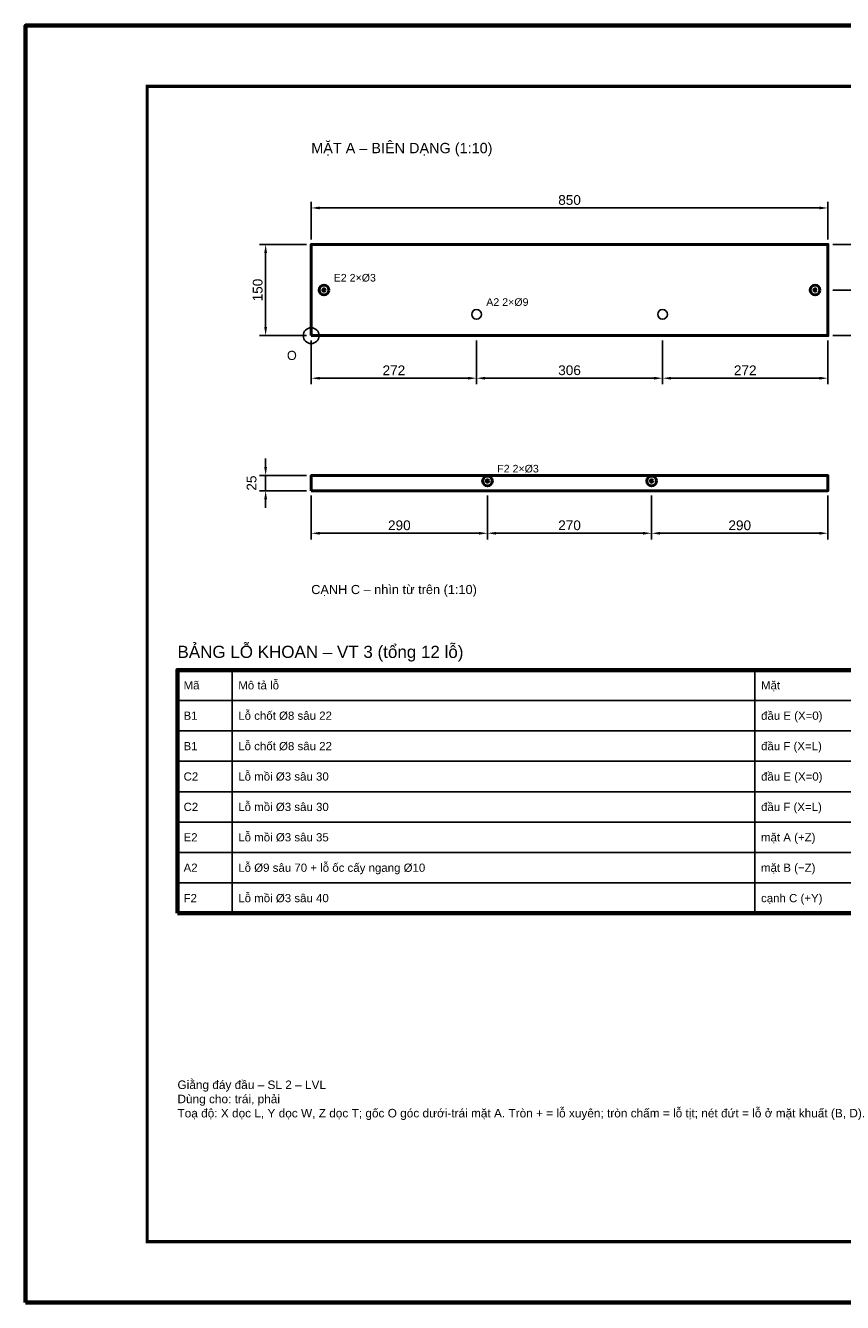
# Model space of a CAD drawing. Header units: millimetres. Extents: x 0 to 2970, y 0 to 2100.
# Tile 1 of 2: x 0 to 1344, y 0 to 2100. Entities that reach past the tile are written whole.
import ezdxf
from ezdxf.enums import TextEntityAlignment as Align

# ---------------------------------------------------------------- set-up
doc = ezdxf.new("R2010")
doc.units = ezdxf.units.MM
doc.header["$LTSCALE"] = 10
for name, color, linetype, lineweight in [('0-KHUNG-BANVE', 7, 'CONTINUOUS', 70), ('1-NET-THAY', 7, 'CONTINUOUS', 50), ('10-PHU-KIEN', 1, 'CONTINUOUS', 25), ('2-NET-KHUAT', 8, 'Continuous', 25), ('3-KICH-THUOC', 1, 'CONTINUOUS', 18), ('6-CHU', 7, 'CONTINUOUS', 25), ('7-BANG-KE', 7, 'CONTINUOUS', 25)]:
    doc.layers.add(name, color=color, linetype=linetype, lineweight=lineweight)
doc.styles.add('VN', font='arial.ttf')
doc.dimstyles.new('A4', dxfattribs={"dimscale": 10, "dimtxt": 1.6, "dimasz": 1.4, "dimexe": 1, "dimexo": 0.8, "dimgap": 0.5, "dimtad": 1, "dimdec": 1, "dimtxsty": 'VN', "dimcen": 2.5, "dimclrd": 1, "dimclre": 1, "dimclrt": 7, "dimazin": 3, "dimtfac": 1, "dimtmove": 0, "dimatfit": 3})

msp = doc.modelspace()

# ---------------------------------------------------------------- linework, layer by layer
at = {"layer": '0-KHUNG-BANVE'}
for points in [[(0, 0), (2970, 0), (2970, 2100), (0, 2100)], [(250, 640), (2860, 640), (2860, 1040), (250, 1040)]]:
    msp.add_lwpolyline(points, close=True, dxfattribs=at)
at = {"layer": '0-KHUNG-BANVE', "const_width": 5}
msp.add_lwpolyline([(200, 100), (2870, 100), (2870, 2000), (200, 2000)], close=True, dxfattribs=at)
at = {"layer": '1-NET-THAY'}
for points in [[(470, 1590), (1320, 1590), (1320, 1740), (470, 1740)], [(470, 1335), (1320, 1335), (1320, 1360), (470, 1360)]]:
    msp.add_lwpolyline(points, close=True, dxfattribs=at)
for centre, radius in [((491, 1665), 8), ((491, 1665), 2), ((1299, 1665), 8), ((1299, 1665), 2), ((760, 1351), 8), ((760, 1351), 2), ((1030, 1351), 8), ((1030, 1351), 2)]:
    msp.add_circle(centre, radius, dxfattribs=at)
at = {"layer": '10-PHU-KIEN'}
msp.add_circle((470, 1590), 13, dxfattribs=at)
at = {"layer": '2-NET-KHUAT'}
for centre in [(742, 1625), (1048, 1625)]:
    msp.add_circle(centre, 8, dxfattribs=at)
at = {"layer": '7-BANG-KE'}
for points in [[(250, 990), (340, 990), (340, 1040), (250, 1040)], [(340, 990), (1200, 990), (1200, 1040), (340, 1040)], [(1200, 990), (1630, 990), (1630, 1040), (1200, 1040)], [(250, 940), (340, 940), (340, 990), (250, 990)], [(340, 940), (1200, 940), (1200, 990), (340, 990)], [(1200, 940), (1630, 940), (1630, 990), (1200, 990)], [(250, 890), (340, 890), (340, 940), (250, 940)], [(340, 890), (1200, 890), (1200, 940), (340, 940)], [(1200, 890), (1630, 890), (1630, 940), (1200, 940)], [(250, 840), (340, 840), (340, 890), (250, 890)], [(340, 840), (1200, 840), (1200, 890), (340, 890)], [(1200, 840), (1630, 840), (1630, 890), (1200, 890)], [(250, 790), (340, 790), (340, 840), (250, 840)], [(340, 790), (1200, 790), (1200, 840), (340, 840)], [(1200, 790), (1630, 790), (1630, 840), (1200, 840)], [(250, 740), (340, 740), (340, 790), (250, 790)], [(340, 740), (1200, 740), (1200, 790), (340, 790)], [(1200, 740), (1630, 740), (1630, 790), (1200, 790)], [(250, 690), (340, 690), (340, 740), (250, 740)], [(340, 690), (1200, 690), (1200, 740), (340, 740)], [(1200, 690), (1630, 690), (1630, 740), (1200, 740)], [(250, 640), (340, 640), (340, 690), (250, 690)], [(340, 640), (1200, 640), (1200, 690), (340, 690)], [(1200, 640), (1630, 640), (1630, 690), (1200, 690)]]:
    msp.add_lwpolyline(points, close=True, dxfattribs=at)

# ---------------------------------------------------------------- texts
at = {"layer": '10-PHU-KIEN', "style": 'VN'}
for s, height, p in [('E2 2×%%c3', 12.5, (507, 1679)), ('A2 2×%%c9', 12.5, (758, 1639)), ('O', 15, (430, 1550)), ('F2 2×%%c3', 12.5, (776, 1365))]:
    msp.add_text(s, height=height, dxfattribs=at).set_placement(p)
at = {"layer": '6-CHU', "style": 'VN'}
for s, height, p in [('MẶT A – BIÊN DẠNG (1:10)', 17, (470, 1890)), ('CẠNH C – nhìn từ trên (1:10)', 15, (470, 1165))]:
    msp.add_text(s, height=height, dxfattribs=at).set_placement(p)
at = {"layer": '6-CHU', "insert": (250, 365), "char_height": 14, "width": 1080, "attachment_point": 1, "style": 'VN'}
msp.add_mtext('Giằng đáy đầu – SL 2 – LVL\\PDùng cho: trái, phải\\PToạ độ: X dọc L, Y dọc W, Z dọc T; gốc O góc dưới-trái mặt A. Tròn + = lỗ xuyên; tròn chấm = lỗ tịt; nét đứt = lỗ ở mặt khuất (B, D).', dxfattribs=at)
at = {"layer": '7-BANG-KE', "style": 'VN'}
msp.add_text('BẢNG LỖ KHOAN – VT 3 (tổng 12 lỗ)', height=20, dxfattribs=at).set_placement((250, 1060))
for s, p in [('Mã', (260, 1015)), ('Mô tả lỗ', (350, 1015)), ('Mặt', (1210, 1015)), ('B1', (260, 965)), ('Lỗ chốt %%c8 sâu 22', (350, 965)), ('đầu E (X=0)', (1210, 965)), ('Lỗ chốt %%c8 sâu 22', (350, 915)), ('đầu F (X=L)', (1210, 915)), ('B1', (260, 915)), ('C2', (260, 865)), ('Lỗ mồi %%c3 sâu 30', (350, 865)), ('đầu E (X=0)', (1210, 865)), ('C2', (260, 815)), ('Lỗ mồi %%c3 sâu 30', (350, 815)), ('đầu F (X=L)', (1210, 815)), ('E2', (260, 765)), ('Lỗ mồi %%c3 sâu 35', (350, 765)), ('mặt A (+Z)', (1210, 765)), ('A2', (260, 715)), ('Lỗ %%c9 sâu 70 + lỗ ốc cấy ngang %%c10', (350, 715)), ('mặt B (−Z)', (1210, 715)), ('Lỗ mồi %%c3 sâu 40', (350, 665)), ('cạnh C (+Y)', (1210, 665)), ('F2', (260, 665))]:
    msp.add_text(s, height=13.5, dxfattribs=at).set_placement(p, align=Align.MIDDLE_LEFT)

# ---------------------------------------------------------------- dimensions: what is measured, and where the dimension line sits
at = {"layer": '3-KICH-THUOC'}
for base, p1, p2 in [((470, 1800), (470, 1740), (1320, 1740)), ((470, 1520), (470, 1590), (742, 1590)), ((742, 1520), (742, 1590), (1048, 1590)), ((1048, 1520), (1048, 1590), (1320, 1590)), ((470, 1265), (470, 1335), (760, 1335)), ((760, 1265), (760, 1335), (1030, 1335)), ((1030, 1265), (1030, 1335), (1320, 1335))]:
    msp.add_linear_dim(base=base, p1=p1, p2=p2, dimstyle='A4', override={"dimlfac": 1}, dxfattribs=at).render()
for base, p1, p2 in [((395, 1590), (470, 1590), (470, 1740)), ((1390, 1665), (1320, 1665), (1320, 1740)), ((1390, 1590), (1320, 1590), (1320, 1665)), ((395, 1335), (470, 1335), (470, 1360))]:
    msp.add_linear_dim(base=base, p1=p1, p2=p2, angle=90, dimstyle='A4', override={"dimlfac": 1}, dxfattribs=at).render()

doc.saveas('drawing.dxf')
